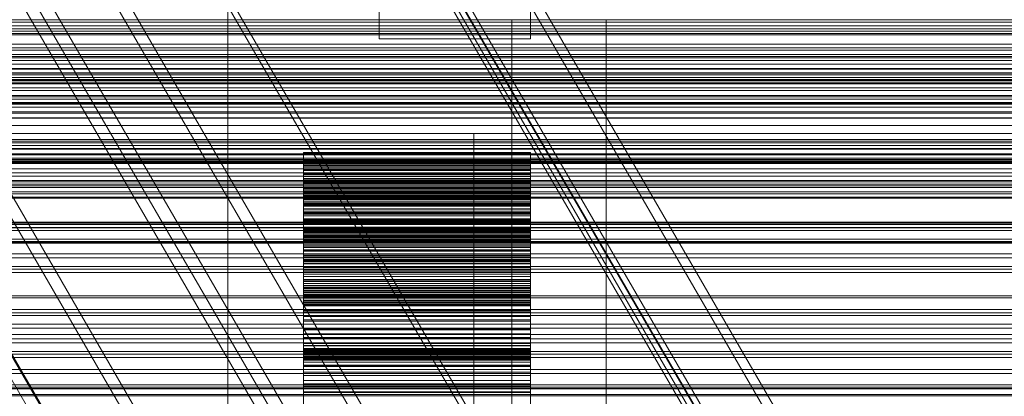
# Model space of a CAD drawing. Header units: millimetres. Extents: x -2233 to 61924, y -68080 to 6847.
# Tile 246 of 256: x 495 to 755, y -33799 to -33700. Entities that reach past the tile are written whole.
import ezdxf

# ---------------------------------------------------------------- set-up
doc = ezdxf.new("R2010")
doc.units = ezdxf.units.MM
for name, color, linetype, lineweight in [('COTAS_O', 1, 'Continuous', 0), ('COTAS_P', 1, 'Continuous', 0), ('frontal_briquetadora', 7, 'Continuous', 0), ('frontal_C03', 7, 'Continuous', 0), ('frontal_C10', 7, 'Continuous', 0), ('frontal_mezcladora', 7, 'Continuous', 0), ('frontal_secador', 7, 'Continuous', 0)]:
    doc.layers.add(name, color=color, linetype=linetype, lineweight=lineweight)
doc.dimstyles.new('R19_100', dxfattribs={"dimtxt": 250, "dimasz": 150, "dimexe": 150, "dimexo": 80, "dimgap": 100, "dimtad": 1, "dimtih": 1, "dimtoh": 1, "dimdsep": 46, "dimcen": 0.09, "dimadec": 0, "dimazin": 0, "dimtfac": 1, "dimtdec": 4, "dimtofl": 0, "dimtmove": 0, "dimatfit": 3, "dimfxl": 1, "dimtolj": 1, "dimtzin": 0, "dimarcsym": 0})

# ---------------------------------------------------------------- blocks, each defined once
blk = doc.blocks.new('DIM_R27_52')
at = {"layer": 'COTAS_O'}
for p, q in [((-1725, -33700), (-1575, -33655)), ((1725, -33700), (1575, -33655)), ((-1725, -34400), (-1725, -33700)), ((-1725, -33700), (1725, -33700)), ((-1725, -33700), (-1575, -33745)), ((1725, -33700), (1575, -33745)), ((1725, -34400), (1725, -33700))]:
    blk.add_line(p, q, dxfattribs=at)
blk.add_text('3450 O', height=250, dxfattribs=at).set_placement((0, -33600))
blk = doc.blocks.new('DIM_R27_53')
at = {"layer": 'COTAS_P'}
for p, q in [((-150, -32000), (550, -32000)), ((550, -32000), (505, -32150)), ((550, -34600), (550, -32000)), ((550, -32000), (595, -32150)), ((550, -34600), (505, -34450)), ((550, -34600), (595, -34450)), ((-150, -34600), (550, -34600))]:
    blk.add_line(p, q, dxfattribs=at)
blk.add_text('2600 P', height=250, rotation=90, dxfattribs=at).set_placement((450, -33300))

msp = doc.modelspace()

# ---------------------------------------------------------------- linework, layer by layer
at = {"layer": 'frontal_briquetadora'}
for p, q in [((570, -33737.351), (570, -33735.082)), ((630, -33735.082), (570, -33735.082)), ((570, -33735.082), (570, -33735.179)), ((630, -33735.179), (570, -33735.179)), ((570, -33735.179), (570, -33737.484)), ((570, -33738.497), (570, -33736.551)), ((630, -33736.551), (570, -33736.551)), ((570, -33736.551), (570, -33738.15)), ((630, -33737.351), (630, -33735.082)), ((630, -33735.082), (630, -33735.179)), ((630, -33735.179), (630, -33737.484)), ((630, -33738.497), (630, -33736.551)), ((630, -33736.551), (630, -33738.15)), ((570, -33738.815), (570, -33737.026)), ((630, -33737.026), (570, -33737.026)), ((570, -33737.026), (570, -33738.924)), ((570, -33739.636), (570, -33737.351)), ((630, -33737.351), (570, -33737.351)), ((630, -33737.484), (570, -33737.484)), ((570, -33737.484), (570, -33739.8)), ((630, -33738.15), (570, -33738.15)), ((570, -33738.15), (570, -33740.677)), ((570, -33740.487), (570, -33738.497)), ((630, -33738.497), (570, -33738.497)), ((570, -33741.363), (570, -33738.815)), ((630, -33738.815), (570, -33738.815)), ((630, -33738.924), (570, -33738.924)), ((570, -33738.924), (570, -33740.87)), ((630, -33738.815), (630, -33737.026)), ((630, -33737.026), (630, -33738.924)), ((630, -33739.636), (630, -33737.351)), ((630, -33737.484), (630, -33739.8)), ((630, -33738.15), (630, -33740.677)), ((630, -33740.487), (630, -33738.497)), ((630, -33741.363), (630, -33738.815)), ((630, -33738.924), (630, -33740.87)), ((570, -33741.93), (570, -33739.636)), ((630, -33739.636), (570, -33739.636)), ((630, -33739.8), (570, -33739.8)), ((570, -33739.8), (570, -33742.123)), ((570, -33742.516), (570, -33740.487)), ((630, -33740.487), (570, -33740.487)), ((630, -33740.677), (570, -33740.677)), ((570, -33740.677), (570, -33743.186)), ((630, -33740.87), (570, -33740.87)), ((570, -33740.87), (570, -33742.858)), ((570, -33743.89), (570, -33741.363)), ((630, -33741.363), (570, -33741.363)), ((630, -33741.93), (630, -33739.636)), ((630, -33739.8), (630, -33742.123)), ((630, -33742.516), (630, -33740.487)), ((630, -33740.677), (630, -33743.186)), ((630, -33740.87), (630, -33742.858)), ((630, -33743.89), (630, -33741.363)), ((570, -33744.23), (570, -33741.93)), ((630, -33741.93), (570, -33741.93)), ((630, -33742.123), (570, -33742.123)), ((570, -33742.123), (570, -33744.446)), ((570, -33744.58), (570, -33742.516)), ((630, -33742.516), (570, -33742.516)), ((570, -33742.858), (570, -33744.886)), ((570, -33746.078), (570, -33742.862)), ((630, -33742.862), (570, -33742.862)), ((570, -33742.862), (570, -33744.352)), ((630, -33743.186), (570, -33743.186)), ((570, -33743.186), (570, -33745.672)), ((570, -33745.318), (570, -33743.885)), ((630, -33743.885), (570, -33743.885)), ((570, -33743.885), (570, -33747.277)), ((570, -33746.39), (570, -33743.89)), ((570, -33746.528), (570, -33744.23)), ((630, -33744.23), (570, -33744.23)), ((630, -33744.352), (570, -33744.352)), ((570, -33744.352), (570, -33745.915)), ((630, -33744.23), (630, -33741.93)), ((630, -33742.123), (630, -33744.446)), ((630, -33744.58), (630, -33742.516)), ((630, -33742.858), (630, -33744.886)), ((630, -33746.078), (630, -33742.862)), ((630, -33742.862), (630, -33744.352)), ((630, -33743.186), (630, -33745.672)), ((630, -33745.318), (630, -33743.885)), ((630, -33743.885), (630, -33747.277)), ((630, -33746.39), (630, -33743.89)), ((630, -33746.528), (630, -33744.23)), ((630, -33744.352), (630, -33745.915)), ((630, -33744.446), (570, -33744.446)), ((570, -33744.446), (570, -33746.764)), ((570, -33746.676), (570, -33744.58)), ((630, -33744.58), (570, -33744.58)), ((630, -33744.886), (570, -33744.886)), ((570, -33744.886), (570, -33746.95)), ((570, -33746.827), (570, -33745.318)), ((630, -33745.318), (570, -33745.318)), ((630, -33745.672), (570, -33745.672)), ((570, -33745.672), (570, -33748.127)), ((630, -33745.915), (570, -33745.915)), ((570, -33745.915), (570, -33747.548)), ((570, -33748.735), (570, -33746.078)), ((630, -33746.078), (570, -33746.078)), ((570, -33748.856), (570, -33746.39)), ((630, -33746.39), (570, -33746.39)), ((570, -33748.819), (570, -33746.528)), ((630, -33746.528), (570, -33746.528)), ((570, -33748.801), (570, -33746.676)), ((630, -33746.676), (570, -33746.676)), ((630, -33746.764), (570, -33746.764)), ((570, -33746.764), (570, -33749.07)), ((570, -33748.409), (570, -33746.827)), ((630, -33746.827), (570, -33746.827)), ((630, -33746.95), (570, -33746.95)), ((570, -33746.95), (570, -33749.047)), ((630, -33744.446), (630, -33746.764)), ((630, -33746.676), (630, -33744.58)), ((630, -33744.886), (630, -33746.95)), ((630, -33746.827), (630, -33745.318)), ((630, -33745.672), (630, -33748.127)), ((630, -33745.915), (630, -33747.548)), ((630, -33748.735), (630, -33746.078)), ((630, -33748.856), (630, -33746.39)), ((630, -33748.819), (630, -33746.528)), ((630, -33748.801), (630, -33746.676)), ((630, -33746.764), (630, -33749.07)), ((630, -33748.409), (630, -33746.827)), ((630, -33746.95), (630, -33749.047)), ((630, -33747.277), (570, -33747.277)), ((570, -33747.277), (570, -33749.94)), ((630, -33747.548), (570, -33747.548)), ((570, -33747.548), (570, -33749.25)), ((630, -33748.127), (570, -33748.127)), ((570, -33748.127), (570, -33750.545)), ((570, -33750.064), (570, -33748.409)), ((630, -33748.409), (570, -33748.409)), ((570, -33751.343), (570, -33748.735)), ((630, -33748.735), (570, -33748.735)), ((570, -33750.953), (570, -33748.801)), ((630, -33748.801), (570, -33748.801)), ((570, -33751.095), (570, -33748.819)), ((630, -33748.819), (570, -33748.819)), ((570, -33751.279), (570, -33748.856)), ((630, -33748.856), (570, -33748.856)), ((630, -33749.047), (570, -33749.047)), ((570, -33749.047), (570, -33751.177)), ((630, -33749.07), (570, -33749.07)), ((570, -33749.07), (570, -33751.356)), ((630, -33749.25), (570, -33749.25)), ((570, -33749.25), (570, -33751.02)), ((630, -33747.277), (630, -33749.94)), ((630, -33747.548), (630, -33749.25)), ((630, -33748.127), (630, -33750.545)), ((630, -33750.064), (630, -33748.409)), ((630, -33751.343), (630, -33748.735)), ((630, -33750.953), (630, -33748.801)), ((630, -33751.095), (630, -33748.819)), ((630, -33751.279), (630, -33748.856)), ((630, -33749.047), (630, -33751.177)), ((630, -33749.07), (630, -33751.356)), ((630, -33749.25), (630, -33751.02)), ((630, -33749.94), (570, -33749.94)), ((570, -33749.94), (570, -33752.551)), ((570, -33751.79), (570, -33750.064)), ((630, -33750.064), (570, -33750.064)), ((630, -33750.545), (570, -33750.545)), ((570, -33750.545), (570, -33752.915)), ((570, -33753.136), (570, -33750.953)), ((630, -33750.953), (570, -33750.953)), ((630, -33751.02), (570, -33751.02)), ((570, -33751.02), (570, -33752.857)), ((570, -33753.342), (570, -33751.095)), ((630, -33751.095), (570, -33751.095)), ((630, -33751.177), (570, -33751.177)), ((570, -33751.177), (570, -33753.345)), ((570, -33753.651), (570, -33751.279)), ((630, -33751.279), (570, -33751.279)), ((570, -33753.895), (570, -33751.343)), ((630, -33751.343), (570, -33751.343)), ((630, -33751.356), (570, -33751.356)), ((570, -33751.356), (570, -33753.604)), ((570, -33753.588), (570, -33751.79)), ((630, -33751.79), (570, -33751.79)), ((630, -33749.94), (630, -33752.551)), ((630, -33751.79), (630, -33750.064)), ((630, -33750.545), (630, -33752.915)), ((630, -33753.136), (630, -33750.953)), ((630, -33751.02), (630, -33752.857)), ((630, -33753.342), (630, -33751.095)), ((630, -33751.177), (630, -33753.345)), ((630, -33753.651), (630, -33751.279)), ((630, -33753.895), (630, -33751.343)), ((630, -33751.356), (630, -33753.604)), ((630, -33753.588), (630, -33751.79)), ((630, -33752.551), (570, -33752.551)), ((570, -33752.551), (570, -33755.103)), ((630, -33752.857), (570, -33752.857)), ((570, -33752.857), (570, -33754.768)), ((630, -33752.915), (570, -33752.915)), ((570, -33752.915), (570, -33755.223)), ((570, -33763.445), (570, -33753.136)), ((630, -33753.136), (570, -33753.136)), ((570, -33763.625), (570, -33753.342)), ((630, -33753.342), (570, -33753.342)), ((630, -33753.345), (570, -33753.345)), ((570, -33753.345), (570, -33763.628)), ((570, -33755.465), (570, -33753.588)), ((630, -33753.588), (570, -33753.588)), ((630, -33753.604), (570, -33753.604)), ((570, -33753.604), (570, -33763.854)), ((570, -33755.955), (570, -33753.651)), ((630, -33753.651), (570, -33753.651)), ((570, -33754.755), (570, -33753.796)), ((630, -33753.796), (570, -33753.796)), ((570, -33753.796), (570, -33758.467)), ((570, -33756.383), (570, -33753.895)), ((630, -33753.895), (570, -33753.895)), ((570, -33755.813), (570, -33754.755)), ((630, -33754.755), (570, -33754.755)), ((630, -33754.768), (570, -33754.768)), ((570, -33754.768), (570, -33756.775)), ((630, -33752.551), (630, -33755.103)), ((630, -33752.857), (630, -33754.768)), ((630, -33752.915), (630, -33755.223)), ((630, -33763.445), (630, -33753.136)), ((630, -33763.625), (630, -33753.342)), ((630, -33753.345), (630, -33763.628)), ((630, -33755.465), (630, -33753.588)), ((630, -33753.604), (630, -33763.854)), ((630, -33755.955), (630, -33753.651)), ((630, -33754.755), (630, -33753.796)), ((630, -33753.796), (630, -33758.467)), ((630, -33756.383), (630, -33753.895)), ((630, -33755.813), (630, -33754.755)), ((630, -33754.768), (630, -33756.775)), ((630, -33755.103), (570, -33755.103)), ((570, -33755.103), (570, -33757.587)), ((630, -33755.223), (570, -33755.223)), ((570, -33755.223), (570, -33757.435)), ((570, -33760.14), (570, -33755.316)), ((630, -33755.316), (570, -33755.316)), ((570, -33755.316), (570, -33756.211)), ((570, -33757.446), (570, -33755.465)), ((630, -33755.465), (570, -33755.465)), ((570, -33756.969), (570, -33755.813)), ((630, -33755.813), (570, -33755.813)), ((570, -33758.156), (570, -33755.955)), ((630, -33755.955), (570, -33755.955)), ((630, -33756.211), (570, -33756.211)), ((570, -33756.211), (570, -33757.207)), ((570, -33758.799), (570, -33756.383)), ((630, -33756.383), (570, -33756.383)), ((630, -33756.775), (570, -33756.775)), ((570, -33756.775), (570, -33766.626)), ((570, -33758.223), (570, -33756.969)), ((630, -33756.969), (570, -33756.969)), ((630, -33757.207), (570, -33757.207)), ((570, -33757.207), (570, -33758.305)), ((630, -33755.103), (630, -33757.587)), ((630, -33755.223), (630, -33757.435)), ((630, -33760.14), (630, -33755.316)), ((630, -33755.316), (630, -33756.211)), ((630, -33757.446), (630, -33755.465)), ((630, -33756.969), (630, -33755.813)), ((630, -33758.156), (630, -33755.955)), ((630, -33756.211), (630, -33757.207)), ((630, -33758.799), (630, -33756.383)), ((630, -33756.775), (630, -33766.626)), ((630, -33758.223), (630, -33756.969)), ((630, -33757.207), (630, -33758.305)), ((630, -33757.435), (570, -33757.435)), ((570, -33757.435), (570, -33767.203)), ((570, -33767.213), (570, -33757.446)), ((630, -33757.446), (570, -33757.446)), ((630, -33757.587), (570, -33757.587)), ((570, -33757.587), (570, -33759.995)), ((570, -33767.834), (570, -33758.156)), ((630, -33758.156), (570, -33758.156)), ((570, -33759.577), (570, -33758.223)), ((630, -33758.223), (570, -33758.223)), ((630, -33758.305), (570, -33758.305)), ((570, -33758.305), (570, -33759.503)), ((630, -33758.467), (570, -33758.467)), ((570, -33758.467), (570, -33761.121)), ((570, -33761.129), (570, -33758.799)), ((630, -33758.799), (570, -33758.799)), ((630, -33759.503), (570, -33759.503)), ((570, -33759.503), (570, -33760.805)), ((570, -33761.034), (570, -33759.577)), ((630, -33759.577), (570, -33759.577)), ((630, -33759.995), (570, -33759.995)), ((570, -33759.995), (570, -33762.313)), ((630, -33757.435), (630, -33767.203)), ((630, -33767.213), (630, -33757.446)), ((630, -33757.587), (630, -33759.995)), ((630, -33767.834), (630, -33758.156)), ((630, -33759.577), (630, -33758.223)), ((630, -33758.305), (630, -33759.503)), ((630, -33758.467), (630, -33761.121)), ((630, -33761.129), (630, -33758.799)), ((630, -33759.503), (630, -33760.805)), ((630, -33761.034), (630, -33759.577)), ((630, -33759.995), (630, -33762.313)), ((570, -33762.785), (570, -33760.14)), ((630, -33760.14), (570, -33760.14)), ((630, -33760.805), (570, -33760.805)), ((570, -33760.805), (570, -33762.214)), ((570, -33762.608), (570, -33761.034)), ((630, -33761.034), (570, -33761.034)), ((630, -33761.121), (570, -33761.121)), ((570, -33761.121), (570, -33763.697)), ((570, -33763.354), (570, -33761.129)), ((630, -33761.129), (570, -33761.129)), ((630, -33762.214), (570, -33762.214)), ((570, -33762.214), (570, -33763.743)), ((630, -33762.313), (570, -33762.313)), ((570, -33762.313), (570, -33764.521)), ((570, -33764.34), (570, -33762.608)), ((630, -33762.608), (570, -33762.608)), ((630, -33762.785), (630, -33760.14)), ((630, -33760.805), (630, -33762.214)), ((630, -33762.608), (630, -33761.034)), ((630, -33761.121), (630, -33763.697)), ((630, -33763.354), (630, -33761.129)), ((630, -33762.214), (630, -33763.743)), ((630, -33762.313), (630, -33764.521)), ((630, -33764.34), (630, -33762.608)), ((570, -33765.349), (570, -33762.785)), ((630, -33762.785), (570, -33762.785)), ((570, -33765.421), (570, -33763.354)), ((630, -33763.354), (570, -33763.354)), ((570, -33763.628), (570, -33763.445)), ((630, -33763.445), (570, -33763.445)), ((570, -33766.626), (570, -33763.625)), ((630, -33763.625), (570, -33763.625)), ((630, -33763.697), (570, -33763.697)), ((570, -33763.697), (570, -33766.188)), ((630, -33763.743), (570, -33763.743)), ((570, -33763.743), (570, -33765.438)), ((630, -33763.854), (570, -33763.854)), ((570, -33763.854), (570, -33767.213)), ((570, -33773.239), (570, -33764.34)), ((630, -33764.34), (570, -33764.34)), ((630, -33764.521), (570, -33764.521)), ((570, -33764.521), (570, -33766.564)), ((630, -33765.349), (630, -33762.785)), ((630, -33765.421), (630, -33763.354)), ((630, -33763.628), (630, -33763.445)), ((630, -33766.626), (630, -33763.625)), ((630, -33763.697), (630, -33766.188)), ((630, -33763.743), (630, -33765.438)), ((630, -33763.854), (630, -33767.213)), ((630, -33773.239), (630, -33764.34)), ((630, -33764.521), (630, -33766.564)), ((570, -33767.824), (570, -33765.349)), ((630, -33765.349), (570, -33765.349)), ((570, -33774.184), (570, -33765.421)), ((630, -33765.421), (570, -33765.421)), ((630, -33765.438), (570, -33765.438)), ((570, -33765.438), (570, -33774.199)), ((630, -33766.188), (570, -33766.188)), ((570, -33766.188), (570, -33768.584)), ((630, -33766.564), (570, -33766.564)), ((570, -33766.564), (570, -33775.184)), ((630, -33766.626), (570, -33766.626)), ((630, -33767.203), (570, -33767.203)), ((570, -33767.203), (570, -33773.239)), ((630, -33767.213), (570, -33767.213)), ((570, -33770.203), (570, -33767.824)), ((630, -33767.824), (570, -33767.824)), ((630, -33767.824), (630, -33765.349)), ((630, -33774.184), (630, -33765.421)), ((630, -33765.438), (630, -33774.199)), ((630, -33766.188), (630, -33768.584)), ((630, -33766.564), (630, -33775.184)), ((630, -33767.203), (630, -33773.239)), ((630, -33770.203), (630, -33767.824)), ((570, -33774.199), (570, -33767.834)), ((630, -33767.834), (570, -33767.834)), ((630, -33768.584), (570, -33768.584)), ((570, -33768.584), (570, -33770.877)), ((570, -33774.696), (570, -33768.804)), ((630, -33768.804), (570, -33768.804)), ((570, -33768.804), (570, -33769.183)), ((630, -33769.183), (570, -33769.183)), ((570, -33769.183), (570, -33769.684)), ((630, -33769.684), (570, -33769.684)), ((570, -33769.684), (570, -33770.305)), ((570, -33772.474), (570, -33770.203)), ((630, -33770.203), (570, -33770.203)), ((630, -33770.305), (570, -33770.305)), ((570, -33770.305), (570, -33771.048)), ((630, -33774.199), (630, -33767.834)), ((630, -33768.584), (630, -33770.877)), ((630, -33774.696), (630, -33768.804)), ((630, -33768.804), (630, -33769.183)), ((630, -33769.183), (630, -33769.684)), ((630, -33769.684), (630, -33770.305)), ((630, -33772.474), (630, -33770.203)), ((630, -33770.305), (630, -33771.048)), ((570, -33771.057), (570, -33770.745)), ((630, -33770.745), (570, -33770.745)), ((570, -33770.745), (570, -33776.759)), ((630, -33770.877), (570, -33770.877)), ((570, -33770.877), (570, -33773.05)), ((630, -33771.048), (570, -33771.048)), ((570, -33771.048), (570, -33771.918)), ((570, -33771.491), (570, -33771.057)), ((630, -33771.057), (570, -33771.057)), ((570, -33772.048), (570, -33771.491)), ((630, -33771.491), (570, -33771.491)), ((630, -33771.918), (570, -33771.918)), ((570, -33771.918), (570, -33772.923)), ((570, -33772.731), (570, -33772.048)), ((630, -33772.048), (570, -33772.048)), ((570, -33774.622), (570, -33772.474)), ((630, -33772.474), (570, -33772.474)), ((570, -33773.542), (570, -33772.731)), ((630, -33772.731), (570, -33772.731)), ((630, -33772.923), (570, -33772.923)), ((570, -33772.923), (570, -33774.08)), ((630, -33771.057), (630, -33770.745)), ((630, -33770.745), (630, -33776.759)), ((630, -33770.877), (630, -33773.05)), ((630, -33771.048), (630, -33771.918)), ((630, -33771.491), (630, -33771.057)), ((630, -33772.048), (630, -33771.491)), ((630, -33771.918), (630, -33772.923)), ((630, -33772.731), (630, -33772.048)), ((630, -33774.622), (630, -33772.474)), ((630, -33773.542), (630, -33772.731)), ((630, -33772.923), (630, -33774.08)), ((630, -33773.05), (570, -33773.05)), ((570, -33773.05), (570, -33775.08)), ((630, -33773.239), (570, -33773.239)), ((570, -33774.492), (570, -33773.542)), ((630, -33773.542), (570, -33773.542)), ((630, -33774.08), (570, -33774.08)), ((570, -33774.08), (570, -33775.45)), ((570, -33782.95), (570, -33774.184)), ((630, -33774.184), (570, -33774.184)), ((630, -33774.199), (570, -33774.199)), ((570, -33775.597), (570, -33774.492)), ((630, -33774.492), (570, -33774.492)), ((570, -33776.623), (570, -33774.622)), ((630, -33774.622), (570, -33774.622)), ((570, -33777.214), (570, -33774.696)), ((630, -33774.696), (570, -33774.696)), ((630, -33775.08), (570, -33775.08)), ((570, -33775.08), (570, -33776.898)), ((630, -33775.184), (570, -33775.184)), ((570, -33775.184), (570, -33784.236)), ((630, -33775.45), (570, -33775.45)), ((570, -33775.45), (570, -33782.95)), ((570, -33776.921), (570, -33775.597)), ((630, -33775.597), (570, -33775.597)), ((630, -33773.05), (630, -33775.08)), ((630, -33774.492), (630, -33773.542)), ((630, -33774.08), (630, -33775.45)), ((630, -33782.95), (630, -33774.184)), ((630, -33775.597), (630, -33774.492)), ((630, -33776.623), (630, -33774.622)), ((630, -33777.214), (630, -33774.696)), ((630, -33775.08), (630, -33776.898)), ((630, -33775.184), (630, -33784.236)), ((630, -33775.45), (630, -33782.95)), ((630, -33776.921), (630, -33775.597)), ((570, -33778.406), (570, -33776.623)), ((630, -33776.623), (570, -33776.623)), ((630, -33776.759), (570, -33776.759)), ((570, -33776.759), (570, -33779.254)), ((630, -33776.898), (570, -33776.898)), ((570, -33776.898), (570, -33784.217)), ((570, -33784.236), (570, -33776.921)), ((630, -33776.921), (570, -33776.921)), ((570, -33779.629), (570, -33777.214)), ((630, -33777.214), (570, -33777.214)), ((630, -33778.406), (630, -33776.623)), ((630, -33776.759), (630, -33779.254)), ((630, -33776.898), (630, -33784.217)), ((630, -33784.236), (630, -33776.921)), ((630, -33779.629), (630, -33777.214)), ((570, -33785.535), (570, -33778.406)), ((630, -33778.406), (570, -33778.406)), ((630, -33779.254), (570, -33779.254)), ((570, -33779.254), (570, -33781.642)), ((570, -33781.933), (570, -33779.629)), ((630, -33779.629), (570, -33779.629)), ((630, -33785.535), (630, -33778.406)), ((630, -33779.254), (630, -33781.642)), ((630, -33781.933), (630, -33779.629)), ((630, -33781.642), (570, -33781.642)), ((570, -33781.642), (570, -33783.917)), ((570, -33784.118), (570, -33781.933)), ((630, -33781.933), (570, -33781.933)), ((630, -33782.95), (570, -33782.95)), ((630, -33781.642), (630, -33783.917)), ((630, -33784.118), (630, -33781.933)), ((630, -33783.917), (570, -33783.917)), ((570, -33783.917), (570, -33786.071)), ((570, -33786.172), (570, -33784.118)), ((630, -33784.118), (570, -33784.118)), ((570, -33784.217), (570, -33795.275)), ((630, -33784.217), (570, -33784.217)), ((630, -33784.236), (570, -33784.236)), ((570, -33796.822), (570, -33785.535)), ((630, -33785.535), (570, -33785.535)), ((630, -33783.917), (630, -33786.071)), ((630, -33786.172), (630, -33784.118)), ((630, -33784.217), (630, -33795.275)), ((630, -33796.822), (630, -33785.535)), ((630, -33786.071), (570, -33786.071)), ((570, -33786.071), (570, -33788.091)), ((570, -33788.08), (570, -33786.172)), ((630, -33786.172), (570, -33786.172)), ((570, -33786.887), (570, -33786.832)), ((630, -33786.832), (570, -33786.832)), ((570, -33786.832), (570, -33786.915)), ((570, -33787.082), (570, -33786.887)), ((630, -33786.887), (570, -33786.887)), ((630, -33786.915), (570, -33786.915)), ((570, -33786.915), (570, -33787.133)), ((570, -33787.426), (570, -33787.082)), ((630, -33787.082), (570, -33787.082)), ((630, -33787.133), (570, -33787.133)), ((570, -33787.133), (570, -33793.952)), ((570, -33787.927), (570, -33787.426)), ((630, -33787.426), (570, -33787.426)), ((570, -33788.61), (570, -33787.927)), ((630, -33787.927), (570, -33787.927)), ((570, -33789.813), (570, -33788.08)), ((630, -33788.08), (570, -33788.08)), ((630, -33788.091), (570, -33788.091)), ((570, -33788.091), (570, -33789.962)), ((570, -33789.548), (570, -33788.61)), ((630, -33788.61), (570, -33788.61)), ((630, -33786.071), (630, -33788.091)), ((630, -33788.08), (630, -33786.172)), ((630, -33786.887), (630, -33786.832)), ((630, -33786.832), (630, -33786.915)), ((630, -33787.082), (630, -33786.887)), ((630, -33786.915), (630, -33787.133)), ((630, -33787.426), (630, -33787.082)), ((630, -33787.133), (630, -33793.952)), ((630, -33787.927), (630, -33787.426)), ((630, -33788.61), (630, -33787.927)), ((630, -33789.813), (630, -33788.08)), ((630, -33788.091), (630, -33789.962)), ((630, -33789.548), (630, -33788.61)), ((570, -33788.962), (570, -33788.951)), ((630, -33788.951), (570, -33788.951)), ((570, -33788.951), (570, -33789.083)), ((570, -33789.112), (570, -33788.962)), ((630, -33788.962), (570, -33788.962)), ((630, -33789.083), (570, -33789.083)), ((570, -33789.083), (570, -33789.364)), ((570, -33789.398), (570, -33789.112)), ((630, -33789.112), (570, -33789.112)), ((630, -33789.364), (570, -33789.364)), ((570, -33789.364), (570, -33789.806)), ((570, -33796.302), (570, -33789.398)), ((630, -33789.398), (570, -33789.398)), ((570, -33795.275), (570, -33789.548)), ((630, -33789.548), (570, -33789.548)), ((570, -33789.806), (570, -33790.432)), ((570, -33791.291), (570, -33789.813)), ((630, -33789.813), (570, -33789.813)), ((630, -33789.962), (570, -33789.962)), ((570, -33789.962), (570, -33791.655)), ((630, -33790.432), (570, -33790.432)), ((570, -33790.432), (570, -33791.318)), ((630, -33788.962), (630, -33788.951)), ((630, -33788.951), (630, -33789.083)), ((630, -33789.112), (630, -33788.962)), ((630, -33789.083), (630, -33789.364)), ((630, -33789.398), (630, -33789.112)), ((630, -33789.364), (630, -33789.806)), ((630, -33796.302), (630, -33789.398)), ((630, -33795.275), (630, -33789.548)), ((630, -33789.806), (630, -33790.432)), ((630, -33791.291), (630, -33789.813)), ((630, -33789.962), (630, -33791.655)), ((630, -33790.432), (630, -33791.318)), ((570, -33796.798), (570, -33791.291)), ((630, -33791.291), (570, -33791.291)), ((630, -33791.318), (570, -33791.318)), ((570, -33791.318), (570, -33796.822)), ((630, -33791.655), (570, -33791.655)), ((570, -33791.655), (570, -33793.089)), ((630, -33793.089), (570, -33793.089)), ((570, -33793.089), (570, -33798.37)), ((630, -33796.798), (630, -33791.291)), ((630, -33791.318), (630, -33796.822)), ((630, -33791.655), (630, -33793.089)), ((630, -33793.089), (630, -33798.37)), ((630, -33793.952), (570, -33793.952)), ((570, -33793.952), (570, -33796.208)), ((630, -33795.275), (570, -33795.275)), ((630, -33796.208), (570, -33796.208)), ((570, -33796.208), (570, -33798.34)), ((570, -33798.52), (570, -33796.302)), ((630, -33796.302), (570, -33796.302)), ((630, -33793.952), (630, -33796.208)), ((630, -33796.208), (630, -33798.34)), ((630, -33798.52), (630, -33796.302)), ((570, -33809.593), (570, -33796.798)), ((630, -33796.798), (570, -33796.798)), ((630, -33796.822), (570, -33796.822)), ((630, -33798.34), (570, -33798.34)), ((570, -33798.34), (570, -33800.342)), ((630, -33798.37), (570, -33798.37)), ((570, -33798.37), (570, -33811.324)), ((570, -33800.613), (570, -33798.52)), ((630, -33798.52), (570, -33798.52)), ((630, -33809.593), (630, -33796.798)), ((630, -33798.34), (630, -33800.342)), ((630, -33798.37), (630, -33811.324)), ((630, -33800.613), (630, -33798.52))]:
    msp.add_line(p, q, dxfattribs=at)
at = {"layer": 'frontal_C03'}
for p, q in [((-1250, -33701.595), (1250, -33701.595)), ((-1250, -33706.442), (1250, -33706.442)), ((-1250, -33708.038), (1250, -33708.038)), ((1250, -33709.194), (-1250, -33709.194)), ((1250, -33710.076), (-1250, -33710.076)), ((1250, -33710.729), (-1250, -33710.729)), ((-1250, -33711.758), (1250, -33711.758)), ((-1250, -33712.887), (1250, -33712.887)), ((1250, -33713.036), (-1250, -33713.036)), ((-1250, -33714.094), (1250, -33714.094)), ((-1250, -33715.225), (1250, -33715.225)), ((-1250, -33715.809), (1250, -33715.809)), ((-1250, -33716.607), (1250, -33716.607)), ((1250, -33716.946), (-1250, -33716.946)), ((1250, -33718.003), (-1250, -33718.003)), ((1250, -33720.311), (-1250, -33720.311)), ((1250, -33720.964), (-1250, -33720.964)), ((1250, -33721.845), (-1250, -33721.845)), ((1250, -33731.652), (-1250, -33731.652)), ((1250, -33732.533), (-1250, -33732.533)), ((1250, -33733.187), (-1250, -33733.187)), ((-1500, -33735.441), (1500, -33735.441)), ((1250, -33735.494), (-1250, -33735.494)), ((-1250, -33736.551), (1250, -33736.551)), ((1530, -33737.417), (-1530, -33737.417)), ((1250, -33739.403), (-1250, -33739.403)), ((1250, -33740.461), (-1250, -33740.461)), ((1530, -33742.417), (-1530, -33742.417)), ((1250, -33742.768), (-1250, -33742.768)), ((1250, -33743.422), (-1250, -33743.422)), ((1250, -33744.303), (-1250, -33744.303)), ((1500, -33746.85), (-1500, -33746.85)), ((1500, -33747.135), (-1500, -33747.135)), ((1250, -33754.109), (-1250, -33754.109)), ((1250, -33754.991), (-1250, -33754.991)), ((1250, -33755.644), (-1250, -33755.644)), ((-1500, -33758.543), (1500, -33758.543)), ((1250, -33757.952), (-1250, -33757.952)), ((-1250, -33759.009), (1250, -33759.009)), ((1250, -33761.861), (-1250, -33761.861)), ((1250, -33762.918), (-1250, -33762.918)), ((1250, -33765.226), (-1250, -33765.226)), ((1250, -33765.879), (-1250, -33765.879)), ((1250, -33766.761), (-1250, -33766.761)), ((1250, -33776.567), (-1250, -33776.567)), ((1250, -33777.448), (-1250, -33777.448)), ((1250, -33778.102), (-1250, -33778.102)), ((1250, -33780.409), (-1250, -33780.409)), ((-1250, -33781.467), (1250, -33781.467)), ((1250, -33784.319), (-1250, -33784.319)), ((1250, -33785.376), (-1250, -33785.376)), ((1250, -33787.683), (-1250, -33787.683)), ((1250, -33788.337), (-1250, -33788.337)), ((1250, -33789.218), (-1250, -33789.218)), ((1530, -33792.417), (-1530, -33792.417)), ((-1250, -33796.431), (1250, -33796.431)), ((1530, -33797.417), (-1530, -33797.417)), ((-1250, -33797.064), (1250, -33797.064)), ((-1250, -33797.528), (1250, -33797.528)), ((1250, -33799.025), (-1250, -33799.025)), ((-1250, -33799.383), (1250, -33799.383))]:
    msp.add_line(p, q, dxfattribs=at)
at = {"layer": 'frontal_C10'}
for p, q in [((360.544, -33231.698), (1791.564, -35698.973)), ((1794.523, -35698.973), (363.503, -33231.698)), ((354.417, -33249.009), (1804.417, -35749.009)), ((1804.283, -35751.895), (354.283, -33251.895)), ((1789.995, -35732.647), (358.975, -33265.371)), ((361.934, -33265.371), (1792.954, -35732.647)), ((365.354, -33270.984), (1793.211, -35732.806)), ((1793.076, -35735.692), (365.22, -33273.871)), ((266.362, -33294.38), (1738.505, -35832.559)), ((1742.451, -35832.559), (270.308, -33294.38)), ((1763.165, -35832.559), (291.022, -33294.38)), ((1738.236, -35838.331), (266.093, -33300.153)), ((290.753, -33300.153), (1762.896, -35838.331)), ((349.799, -33348.105), (1799.799, -35848.105)), ((1799.665, -35850.991), (349.665, -33350.991)), ((261.879, -33390.59), (1734.022, -35928.768)), ((1758.682, -35928.768), (286.539, -33390.59)), ((1733.753, -35934.541), (261.61, -33396.363)), ((265.555, -33396.363), (1737.699, -35934.541)), ((286.27, -33396.363), (1758.413, -35934.541))]:
    msp.add_line(p, q, dxfattribs=at)
at = {"layer": 'frontal_mezcladora'}
for p, q in [((590, -33705), (590, -33685)), ((630, -33705), (630, -33685)), ((-650, -33700), (650, -33700)), ((625, -33700), (650, -33700)), ((625, -34725), (625, -33700)), ((625, -33730), (625, -33700)), ((650, -34725), (650, -33700)), ((650, -33730), (650, -33700)), ((590, -33705), (630, -33705)), ((-650, -33730), (650, -33730)), ((-625, -33730), (625, -33730)), ((615, -33730), (650, -33730)), ((615, -34760), (615, -33730)), ((625, -33730), (650, -33730)), ((625, -34725), (625, -33730)), ((650, -34760), (650, -33730))]:
    msp.add_line(p, q, dxfattribs=at)
at = {"layer": 'frontal_secador'}
for p, q in [((-1250, -33700), (1250, -33700)), ((1250, -33700.588), (-1250, -33700.588)), ((1250, -33702.387), (-1250, -33702.387)), ((1250, -33703), (-1250, -33703)), ((-1250, -33703.65), (1250, -33703.65)), ((1250, -33704), (-1250, -33704)), ((1250, -33707.382), (-1250, -33707.382)), ((-1250, -33708), (1250, -33708)), ((1250, -33709.689), (-1250, -33709.689)), ((1250, -33714), (-1250, -33714)), ((1250, -33714.545), (-1250, -33714.545)), ((1250, -33716), (-1250, -33716)), ((1250, -33716.144), (-1250, -33716.144)), ((1250, -33716.709), (-1250, -33716.709)), ((1250, -33718.686), (-1250, -33718.686)), ((1250, -33720), (-1250, -33720)), ((1320, -33722), (-1320, -33722)), ((1320, -33722.273), (-1320, -33722.273)), ((1320, -33723.072), (-1320, -33723.072)), ((1250, -33722), (-1250, -33722)), ((1320, -33724.343), (-1320, -33724.343)), ((1320, -33726), (-1320, -33726)), ((1250, -33724.651), (-1250, -33724.651)), ((1250, -33725.859), (-1250, -33725.859)), ((-1250, -33726), (1250, -33726)), ((1320, -33727.929), (-1320, -33727.929)), ((-1320, -33730), (1320, -33730)), ((-1250, -33730), (1250, -33730)), ((1320, -33732.071), (-1320, -33732.071)), ((1320, -33734), (-1320, -33734)), ((1320, -33735.657), (-1320, -33735.657)), ((1250, -33734.141), (-1250, -33734.141)), ((1320, -33736.928), (-1320, -33736.928)), ((1320, -33737.727), (-1320, -33737.727)), ((1320, -33738), (-1320, -33738)), ((1250, -33737.285), (-1250, -33737.285)), ((1250, -33738), (-1250, -33738)), ((1250, -33741.314), (-1250, -33741.314)), ((1250, -33743.856), (-1250, -33743.856)), ((1250, -33745.455), (-1250, -33745.455)), ((1250, -33746), (-1250, -33746)), ((1360, -33753.5), (-1360, -33753.5)), ((1250, -33753.75), (-1250, -33753.75)), ((1360, -33754.863), (-1360, -33754.863)), ((1360, -33758.859), (-1360, -33758.859)), ((1360, -33765.216), (-1360, -33765.216)), ((1250, -33772.924), (-1250, -33772.924)), ((1360, -33773.5), (-1360, -33773.5)), ((1360, -33783.147), (-1360, -33783.147)), ((-1360, -33793.5), (1360, -33793.5)), ((-1250, -33793.5), (1250, -33793.5))]:
    msp.add_line(p, q, dxfattribs=at)

# ---------------------------------------------------------------- dimensions: what is measured, and where the dimension line sits
at = {"layer": 'COTAS_O'}
dim = msp.add_aligned_dim(p1=(-1725, -34400), p2=(1725, -34400), distance=700, text='<> O', dimstyle='R19_100', dxfattribs=at)
dim.commit()
dim.dimension.update_dxf_attribs({"geometry": 'DIM_R27_52', "text_midpoint": (0, -33700)})
at = {"layer": 'COTAS_P'}
dim = msp.add_aligned_dim(p1=(-150, -34600), p2=(-150, -32000), distance=-700, text='<> P', dimstyle='R19_100', dxfattribs=at)
dim.commit()
dim.dimension.update_dxf_attribs({"geometry": 'DIM_R27_53', "text_midpoint": (550, -33300)})

doc.saveas('drawing.dxf')
